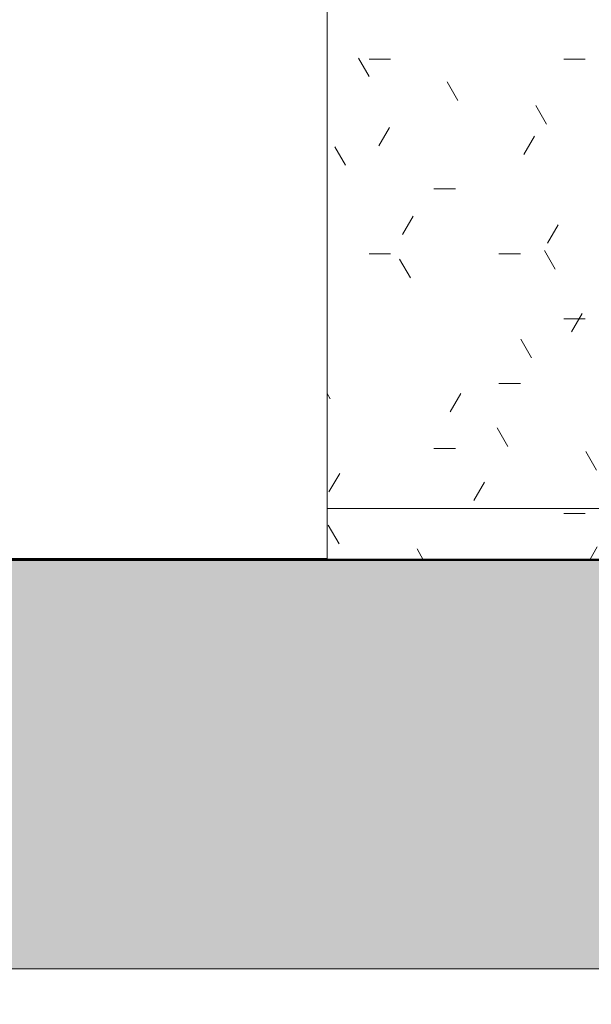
# Model space of a CAD drawing. Header units: metres. Extents: x -0.3 to 27.4, y -15.2 to 9.8.
# Tile 4 of 36: x 12.436 to 12.66, y -14.289 to -13.904. Entities that reach past the tile are written whole.
import ezdxf

# ---------------------------------------------------------------- set-up
doc = ezdxf.new("R2010")
doc.units = ezdxf.units.M
doc.linetypes.add('Projeção', pattern=[0.00396875, 0.00238125, -0.0015875])
for name, color, linetype, lineweight in [('A-ANNO-DIMS', 7, 'Continuous', 9), ('A-ANNO-DIMS-25', 7, 'Continuous', 9), ('A-DETL-GENF', 7, 'Continuous', 5), ('A-FLOR-OVHD', 7, 'Projeção', 5), ('A-FLOR-PATT', 7, 'Continuous', 5), ('A-WALL-PATT', 7, 'Continuous', 5), ('I-WALL', 7, 'Continuous', 5), ('Q-CASE', 7, 'Continuous', 5)]:
    doc.layers.add(name, color=color, linetype=linetype, lineweight=lineweight)
doc.styles.add('Arial_5', font='arial.ttf', dxfattribs={"height": 0.0625})
doc.dimstyles.new('Com_linha__ref__contínua__-_Cor_Vermelha_Arial_2_5mm', dxfattribs={"dimscale": 0.3048, "dimtxt": 0.06376621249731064, "dimasz": 0.1640419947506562, "dimexe": 0.1230314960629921, "dimexo": 0.1230314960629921, "dimgap": 0.01230314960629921, "dimtad": 1, "dimdec": 1, "dimlfac": 100, "dimrnd": 0.09999999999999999, "dimdsep": 46, "dimtxsty": 'Arial_5', "dimblk1": 'OBLIQUE', "dimblk2": 'OBLIQUE', "dimsah": 1, "dimcen": 0.09, "dimdle": 0.1230314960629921, "dimazin": 0, "dimtfac": 1, "dimtdec": 4, "dimtix": 1, "dimtmove": 0, "dimatfit": 3, "dimfxl": 1, "dimtvp": 1, "dimtolj": 1, "dimtzin": 0, "dimarcsym": 2})
pattern_1 = [(0, (0, 0), (0.1016, 0.0254), [0.00838, -0.06782, 0.00838, -0.06782, -0.4064]), (0, (0, 0), (0.1016, 0.0254), [-0.1524, 0.00838, -0.14402, 0.00838, -0.06782, -0.1778]), (0, (0, 0), (0.1016, 0.0254), [-0.381, 0.00838, -0.04242, 0.00838, -0.11862]), (120, (0.0381, 0.0127), (-0.07279704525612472, 0.07528818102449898), [0.008379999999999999, -0.06781999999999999, 0.008379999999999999, -0.06781999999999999, -0.4063999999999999]), (120, (0.0381, 0.0127), (-0.07279704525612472, 0.07528818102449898), [-0.1524, 0.008379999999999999, -0.14402, 0.008379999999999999, -0.06781999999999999, -0.1778]), (120, (0.0381, 0.0127), (-0.07279704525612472, 0.07528818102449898), [-0.3809999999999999, 0.008379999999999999, -0.04241999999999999, 0.008379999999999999, -0.11862]), (240, (0.0508, 0.0635), (-0.02880295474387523, -0.100688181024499), [0.00838, -0.06782, 0.00838, -0.06782, -0.4064]), (240, (0.0508, 0.0635), (-0.02880295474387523, -0.100688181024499), [-0.1524, 0.00838, -0.14402, 0.00838, -0.06782, -0.1778]), (240, (0.0508, 0.0635), (-0.02880295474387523, -0.100688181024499), [-0.381, 0.00838, -0.04242, 0.00838, -0.11862])]

# ---------------------------------------------------------------- blocks, each defined once
blk = doc.blocks.new('TAMPO GRANITO2 - TAMPO GRANITO-2002902-ELEV_5')
at = {"layer": 'Q-CASE', "true_color": 0xa7a7a7}
h = blk.add_hatch(dxfattribs=at)
h.set_pattern_fill('FP_4', color=253, style=0, pattern_type=2)
h.set_pattern_definition(pattern_1)
h.paths.add_polyline_path([(-3.844206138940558, -14.11504159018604), (-3.773688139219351, -14.11504159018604), (-3.772988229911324, -14.10704159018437), (-3.772496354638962, -14.10479392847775), (-3.771450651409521, -14.10274443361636), (-3.769919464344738, -14.10102705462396), (-3.768002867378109, -14.09975403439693), (-3.765826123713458, -14.09900857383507), (-3.752788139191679, -14.09634159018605), (-3.752788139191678, -14.09504159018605), (-3.883688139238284, -14.09504159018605), (-3.883688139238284, -14.11504159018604)])
h.paths.add_polyline_path([(-3.68725537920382, -14.11504159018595), (-3.433688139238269, -14.11504159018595), (-3.433688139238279, -13.45504159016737), (-3.441688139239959, -13.45434168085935), (-3.443935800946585, -13.45384980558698), (-3.445985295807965, -13.45280410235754), (-3.447702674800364, -13.45127291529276), (-3.448975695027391, -13.44935631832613), (-3.449721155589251, -13.44717957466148), (-3.452388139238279, -13.4341415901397), (-3.453688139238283, -13.4341415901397), (-3.453688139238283, -14.09504159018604), (-3.714817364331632, -14.09504159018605), (-3.714588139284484, -14.09634159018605), (-3.701550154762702, -14.09900857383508), (-3.699373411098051, -14.09975403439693), (-3.697456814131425, -14.10102705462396), (-3.695925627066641, -14.10274443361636), (-3.694879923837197, -14.10479392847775), (-3.694388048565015, -14.10704159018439), (-3.693688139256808, -14.11504159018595)])
h.paths.add_polyline_path([(-3.453688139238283, -13.39617081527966), (-3.452388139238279, -13.39594159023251), (-3.449721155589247, -13.38290360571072), (-3.448975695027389, -13.38072686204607), (-3.447702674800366, -13.37881026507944), (-3.445985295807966, -13.37727907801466), (-3.443935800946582, -13.37623337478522), (-3.44168813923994, -13.37574149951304), (-3.433688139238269, -13.37504159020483), (-3.433688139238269, -13.31504159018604), (-3.453688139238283, -13.31504159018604), (-3.453688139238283, -13.39594159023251)])
h = blk.add_hatch(dxfattribs=at)
h.set_pattern_fill('FP_5', color=253, style=0, pattern_type=2)
h.set_pattern_definition(pattern_1)
h.paths.add_polyline_path([(-3.87961814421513, -14.09504159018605), (-3.752558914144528, -14.09504159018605), (-3.752470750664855, -14.09454159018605), (-3.750188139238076, -14.09454159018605), (-3.750188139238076, -14.03154159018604), (-3.749625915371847, -14.02727107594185), (-3.747977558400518, -14.02329159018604), (-3.745355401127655, -14.01987432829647), (-3.741938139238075, -14.0172521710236), (-3.737958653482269, -14.01560381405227), (-3.733688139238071, -14.01504159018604), (-3.729417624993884, -14.01560381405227), (-3.725438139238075, -14.0172521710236), (-3.722020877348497, -14.01987432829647), (-3.719398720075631, -14.02329159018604), (-3.717750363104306, -14.02727107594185), (-3.717188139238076, -14.03154159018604), (-3.717188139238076, -14.09454159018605), (-3.714905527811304, -14.09454159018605), (-3.714588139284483, -14.09504159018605), (-3.453688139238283, -14.09482204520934), (-3.453688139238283, -13.43391236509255), (-3.454188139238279, -13.43382420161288), (-3.454188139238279, -13.4315415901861), (-3.519136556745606, -13.43128507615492), (-3.521458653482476, -13.43097936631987), (-3.525438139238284, -13.42933100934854), (-3.528855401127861, -13.42670885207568), (-3.53151485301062, -13.42320155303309), (-3.533125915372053, -13.41931210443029), (-3.533688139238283, -13.41504159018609), (-3.533125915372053, -13.41077107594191), (-3.531477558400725, -13.4067915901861), (-3.528855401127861, -13.40337432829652), (-3.525202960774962, -13.40065475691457), (-3.521458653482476, -13.39910381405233), (-3.516281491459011, -13.3985415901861), (-3.454188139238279, -13.3985415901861), (-3.454188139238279, -13.39625897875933), (-3.453688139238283, -13.39594159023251), (-3.453688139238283, -13.31504159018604), (-3.883688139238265, -13.31504159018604), (-3.883688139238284, -14.09504159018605), (-3.879957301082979, -14.09504159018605)])
h.paths.add_polyline_path([(-3.684385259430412, -13.89519784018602), (-3.69886173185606, -13.89405446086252), (-3.713157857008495, -13.89068094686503), (-3.727088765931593, -13.88507800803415), (-3.740487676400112, -13.87735676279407), (-3.753174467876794, -13.86757521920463), (-3.765004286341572, -13.8558934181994), (-3.775810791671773, -13.84242375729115), (-3.78547832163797, -13.82736717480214), (-3.793862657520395, -13.81088482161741), (-3.800883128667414, -13.79320845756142), (-3.806424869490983, -13.77453990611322), (-3.81044624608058, -13.7551301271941), (-3.812857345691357, -13.73533713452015), (-3.813688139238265, -13.71504159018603), (-3.81269530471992, -13.69341880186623), (-3.810446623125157, -13.67495447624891), (-3.806424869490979, -13.65554327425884), (-3.800880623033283, -13.63686855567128), (-3.793862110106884, -13.61919826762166), (-3.785478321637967, -13.60271600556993), (-3.775810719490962, -13.58766018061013), (-3.765008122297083, -13.57419457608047), (-3.753174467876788, -13.56250796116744), (-3.740482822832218, -13.55272366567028), (-3.727088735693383, -13.54500574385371), (-3.713157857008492, -13.53940223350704), (-3.698861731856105, -13.53602871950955), (-3.68438525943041, -13.53488534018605), (-3.669908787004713, -13.53602871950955), (-3.655612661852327, -13.53940223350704), (-3.641681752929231, -13.54500517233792), (-3.628282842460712, -13.552726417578), (-3.61559605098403, -13.56250796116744), (-3.603766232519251, -13.57418976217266), (-3.59295972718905, -13.58765942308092), (-3.583292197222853, -13.60271600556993), (-3.574907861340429, -13.61919835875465), (-3.567887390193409, -13.63687472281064), (-3.562345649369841, -13.65554327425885), (-3.558324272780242, -13.67495305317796), (-3.555913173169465, -13.6947460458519), (-3.555505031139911, -13.70471659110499), (-3.516449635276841, -13.70471659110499), (-3.513051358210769, -13.69923642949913), (-3.50836441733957, -13.69480776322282), (-3.502700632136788, -13.6917252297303), (-3.496436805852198, -13.69019390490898), (-3.489989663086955, -13.69031566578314), (-3.483788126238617, -13.69208241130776), (-3.478244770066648, -13.69537660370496), (-3.473728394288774, -13.69997908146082), (-3.470539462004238, -13.70558365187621), (-3.468890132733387, -13.71181744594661), (-3.468890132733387, -13.71826573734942), (-3.471032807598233, -13.72536658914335), (-3.473728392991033, -13.73010409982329), (-3.478244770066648, -13.73470657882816), (-3.483788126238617, -13.73800077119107), (-3.489989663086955, -13.73976751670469), (-3.496436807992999, -13.73988927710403), (-3.502700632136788, -13.73835795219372), (-3.508364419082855, -13.73527541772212), (-3.513051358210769, -13.73084675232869), (-3.516449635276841, -13.72536658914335), (-3.555505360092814, -13.72536658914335), (-3.555913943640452, -13.73534015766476), (-3.558323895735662, -13.75512870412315), (-3.562345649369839, -13.77453990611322), (-3.567889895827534, -13.79321462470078), (-3.574908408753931, -13.81088491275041), (-3.583292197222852, -13.82736717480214), (-3.592959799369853, -13.84242299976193), (-3.603762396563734, -13.85588860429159), (-3.615596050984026, -13.86757521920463), (-3.628287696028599, -13.87735951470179), (-3.641681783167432, -13.88507743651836), (-3.655612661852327, -13.89068094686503), (-3.669908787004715, -13.89405446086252)])
at = {"layer": 'Q-CASE'}
for p, q in [((-3.88368813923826, -13.31504159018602), (-3.883688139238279, -14.09504159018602)), ((-3.752558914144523, -14.09504159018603), (-3.883688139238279, -14.09504159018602)), ((-3.883688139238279, -14.09504159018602), (-3.88368813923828, -14.11504159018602))]:
    blk.add_line(p, q, dxfattribs=at)
blk = doc.blocks.new('Linha de interrupção - Linha de interrupção-V3-ELEV_5')
at = {"layer": 'A-DETL-GENF'}
blk.add_line((-0.8637934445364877, -4.585265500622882e-15), (-1.674293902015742, -4.585265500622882e-15), dxfattribs=at)
blk = doc.blocks.new('DIMBLOCK15-ELEV_5')
at = {"layer": 'A-ANNO-DIMS-25', "color": 242, "true_color": 0xbd2b2e}
for p, q in [((11.78366288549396, -13.71504159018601), (11.75866288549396, -13.69004159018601)), ((11.78366288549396, -13.71504159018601), (11.74616288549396, -13.71504159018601)), ((11.78366288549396, -13.71504159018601), (11.78366288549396, -14.15254159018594)), ((11.78366288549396, -13.71504159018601), (11.80866288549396, -13.74004159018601)), ((11.78366288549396, -13.71504159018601), (12.68923211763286, -13.71504159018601)), ((11.78366288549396, -14.11504159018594), (11.75866288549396, -14.09004159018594)), ((11.78366288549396, -14.11504159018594), (11.78151822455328, -14.11504159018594)), ((11.78366288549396, -14.11504159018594), (11.80866288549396, -14.14004159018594)), ((11.78366288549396, -14.11504159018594), (11.82116288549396, -14.11504159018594))]:
    blk.add_line(p, q, dxfattribs=at)
at = {"layer": 'A-ANNO-DIMS-25', "color": 0, "insert": (11.69877353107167, -13.96311150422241), "char_height": 0.0625, "width": 0.115367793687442, "attachment_point": 1, "rotation": 90, "line_spacing_factor": 0.9417779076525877, "style": 'Arial_5'}
blk.add_mtext('40', dxfattribs=at)
blk = doc.blocks.new('_Oblique')
at = {"color": 0, "linetype": 'ByBlock', "lineweight": -2}
blk.add_line((-0.5, -0.5), (0.5, 0.5), dxfattribs=at)
blk = doc.blocks.new('DIMBLOCK17-ELEV_5')
at = {"layer": 'A-ANNO-DIMS-25', "color": 242, "true_color": 0xbd2b2e}
for p, q in [((11.61188612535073, -13.31504159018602), (11.58688612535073, -13.29004159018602)), ((11.61188612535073, -13.31504159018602), (11.57438612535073, -13.31504159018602)), ((11.61188612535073, -13.31504159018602), (11.61188612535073, -14.15254159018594)), ((11.61188612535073, -13.31504159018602), (11.63688612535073, -13.34004159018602)), ((11.61188612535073, -13.31504159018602), (12.51917995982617, -13.31504159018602)), ((11.61188612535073, -14.11504159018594), (11.58688612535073, -14.09004159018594)), ((11.61188612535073, -14.11504159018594), (11.60974146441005, -14.11504159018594)), ((11.61188612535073, -14.11504159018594), (11.63688612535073, -14.14004159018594)), ((11.61188612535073, -14.11504159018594), (11.64938612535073, -14.11504159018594))]:
    blk.add_line(p, q, dxfattribs=at)
at = {"layer": 'A-ANNO-DIMS-25', "color": 0, "insert": (11.52699677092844, -13.76311150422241), "char_height": 0.0625, "width": 0.115367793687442, "attachment_point": 1, "rotation": 90, "line_spacing_factor": 0.9417779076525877, "style": 'Arial_5'}
blk.add_mtext('80', dxfattribs=at)
blk = doc.blocks.new('DIMBLOCK23-ELEV_5')
at = {"layer": 'A-ANNO-DIMS-25', "color": 242, "true_color": 0xbd2b2e}
for p, q in [((12.70667995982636, -14.62727680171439), (12.70667995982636, -14.15254159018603)), ((12.40677995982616, -14.62727680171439), (12.40677995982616, -14.27293396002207)), ((12.40677995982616, -14.62727680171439), (12.43177995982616, -14.60227680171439)), ((12.70667995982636, -14.62727680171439), (12.73167995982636, -14.60227680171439)), ((12.40677995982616, -14.62727680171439), (12.38177995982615, -14.65227680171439)), ((12.40677995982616, -14.62727680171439), (12.70667995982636, -14.62727680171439)), ((12.40677995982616, -14.62727680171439), (12.40677995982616, -14.66477680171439)), ((12.70667995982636, -14.62727680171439), (12.68167995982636, -14.65227680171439)), ((12.70667995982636, -14.62727680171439), (12.70667995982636, -14.66477680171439))]:
    blk.add_line(p, q, dxfattribs=at)
at = {"layer": 'A-ANNO-DIMS-25', "color": 0, "insert": (12.50866004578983, -14.5423874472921), "char_height": 0.0625, "width": 0.115367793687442, "attachment_point": 1, "line_spacing_factor": 0.9417779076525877, "style": 'Arial_5'}
blk.add_mtext('30', dxfattribs=at)
blk = doc.blocks.new('DIMBLOCK26-ELEV_5')
at = {"layer": 'A-ANNO-DIMS-25', "color": 242, "true_color": 0xbd2b2e}
for p, q in [((13.00667995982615, -15.18777190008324), (13.00667995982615, -14.15254159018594)), ((12.40677995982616, -15.18777190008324), (12.40677995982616, -14.53429670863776)), ((12.40677995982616, -15.18777190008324), (12.43177995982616, -15.16277190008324)), ((13.00667995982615, -15.18777190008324), (13.03167995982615, -15.16277190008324)), ((12.40677995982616, -15.18777190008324), (12.38177995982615, -15.21277190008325)), ((12.40677995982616, -15.18777190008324), (13.04417995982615, -15.18777190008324)), ((12.40677995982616, -15.18777190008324), (12.40677995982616, -15.22527190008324)), ((13.00667995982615, -15.18777190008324), (12.98167995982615, -15.21277190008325)), ((13.00667995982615, -15.18777190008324), (13.00667995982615, -15.22527190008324))]:
    blk.add_line(p, q, dxfattribs=at)
at = {"layer": 'A-ANNO-DIMS-25', "color": 0, "insert": (12.65866004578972, -15.10288254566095), "char_height": 0.0625, "width": 0.115367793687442, "attachment_point": 1, "line_spacing_factor": 0.9417779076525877, "style": 'Arial_5'}
blk.add_mtext('60', dxfattribs=at)

msp = doc.modelspace()

# ---------------------------------------------------------------- hatches: boundary and pattern name
at = {"layer": 'A-FLOR-PATT', "true_color": 0x787878}
h = msp.add_hatch(dxfattribs=at)
h.set_pattern_fill('FP_2', color=8, style=0, pattern_type=2)
h.set_pattern_definition([(270, (12.05636809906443, -12.915), (0.6, 3.673940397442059e-17), []), (0, (12.05636809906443, -12.915), (0, 0.6), [])])
h.paths.add_polyline_path([(11.45677995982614, -14.11504159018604), (12.55667995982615, -14.11504159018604), (12.55667995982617, -13.31504159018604), (13.00667995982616, -13.31504159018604), (13.00667995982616, -13.0535415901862), (12.99820720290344, -13.05309755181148), (12.99619750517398, -13.05226510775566), (12.99546190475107, -13.05099101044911), (12.99536506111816, -13.0502554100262), (12.99367995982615, -13.03286028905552), (12.99187995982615, -13.03106028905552), (12.99187995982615, -13.0300415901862), (12.97467995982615, -13.0300415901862), (12.95759790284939, -13.02779269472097), (12.94167995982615, -13.02119926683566), (12.92801091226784, -13.0107106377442), (12.91752228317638, -12.99704159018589), (12.91091805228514, -12.98104159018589), (12.90867995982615, -12.96404159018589), (12.90867995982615, -12.89921974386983), (12.8946919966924, -12.89921974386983), (12.8867403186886, -12.89837374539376), (12.87914464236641, -12.89587362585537), (12.87224503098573, -12.89183131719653), (12.86635038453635, -12.88642779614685), (12.86172461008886, -12.87990498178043), (12.85913241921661, -12.87422538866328), (12.85751063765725, -12.86819653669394), (12.85113503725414, -12.82136404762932), (12.85171116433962, -12.82784172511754), (12.79416031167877, -12.84565409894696), (12.70574427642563, -12.87746639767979), (12.67362778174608, -12.88774352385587), (12.6371214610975, -12.89547069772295), (12.59984256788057, -12.89711532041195), (12.57186366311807, -12.89452592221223), (12.54462493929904, -12.88905754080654), (12.51812639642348, -12.88071017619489), (12.49236803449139, -12.86948382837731), (12.47042251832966, -12.85693669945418), (12.45016038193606, -12.84230401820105), (12.4315816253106, -12.8255857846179), (12.41468624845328, -12.80678199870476), (12.396943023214, -12.77891334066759), (12.38575861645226, -12.74782647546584), (12.38167995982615, -12.71504159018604), (12.38575861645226, -12.68225670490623), (12.396943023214, -12.65116983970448), (12.41468624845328, -12.62330118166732), (12.4315816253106, -12.60449739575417), (12.45016038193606, -12.58777916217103), (12.47042251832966, -12.5731464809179), (12.49236803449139, -12.56059935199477), (12.51812639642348, -12.54937300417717), (12.54462493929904, -12.54102563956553), (12.57186366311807, -12.53555725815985), (12.59984256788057, -12.53296785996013), (12.6371214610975, -12.53461248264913), (12.67362778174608, -12.54233965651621), (12.70574427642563, -12.55261678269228), (12.79415755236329, -12.58442816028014), (12.85170556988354, -12.60223985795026), (12.85170556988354, -12.60452823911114), (12.85751063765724, -12.56188664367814), (12.85913241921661, -12.55585779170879), (12.86172461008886, -12.55017819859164), (12.86635038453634, -12.54365538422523), (12.87224503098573, -12.53825186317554), (12.8791446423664, -12.5342095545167), (12.88674031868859, -12.53170943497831), (12.89469199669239, -12.53086343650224), (12.90867995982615, -12.53086343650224), (12.90867995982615, -12.36204159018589), (12.91092885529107, -12.34495953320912), (12.91752228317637, -12.32904159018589), (12.92801091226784, -12.31537254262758), (12.94167995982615, -12.30488391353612), (12.95767995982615, -12.29827968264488), (12.97467995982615, -12.29604159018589), (12.99187995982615, -12.29604159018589), (12.99187995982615, -12.29502289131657), (12.99368014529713, -12.29322097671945), (12.99501258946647, -12.27653625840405), (12.99468096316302, -12.27533460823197), (12.99461731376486, -12.26604159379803), (12.99370417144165, -12.26604159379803), (12.99220992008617, -12.26501378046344), (12.99184434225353, -12.26404153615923), (12.99168095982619, -12.25538195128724), (12.99168095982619, -12.25139158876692), (12.93355499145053, -12.25117521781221), (12.92273381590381, -12.24931424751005), (12.91582143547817, -12.24756426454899), (12.91055997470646, -12.24463752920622), (12.9050308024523, -12.24111928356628), (12.89753885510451, -12.24066302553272), (12.89295356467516, -12.23850723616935), (12.89002537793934, -12.23607768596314), (12.8878235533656, -12.23320821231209), (12.88622514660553, -12.22934931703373), (12.88567995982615, -12.22520821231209), (12.88575763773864, -12.21212391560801), (12.88570473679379, -12.18579381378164), (12.88567995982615, -12.15676950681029), (12.88567995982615, -11.90938851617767), (12.84526096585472, -11.90903450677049), (12.84148505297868, -11.91483308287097), (12.83660580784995, -11.91961244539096), (12.83086276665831, -11.9231379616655), (12.82453787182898, -11.92523655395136), (12.81794163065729, -11.92580519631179), (12.80979457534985, -11.92542998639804), (12.80270531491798, -11.92418165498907), (12.79611254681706, -11.92116263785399), (12.79039941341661, -11.91654838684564), (12.78589793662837, -11.91060706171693), (12.78286972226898, -11.90368394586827), (12.78149075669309, -11.89618138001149), (12.78184117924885, -11.88853537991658), (12.78390062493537, -11.88119029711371), (12.78754940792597, -11.87457299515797), (12.79168661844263, -11.87004159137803), (12.21668338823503, -11.87004159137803), (12.20561871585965, -11.8686834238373), (12.19647960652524, -11.86566384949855), (12.18839911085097, -11.8612000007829), (12.18119731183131, -11.8552376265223), (12.17510990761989, -11.84782010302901), (12.17029447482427, -11.83853314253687), (12.16764412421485, -11.82979610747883), (12.16668338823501, -11.81870666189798), (12.16668338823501, -11.53004159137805), (12.16802313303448, -11.51903765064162), (12.17058445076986, -11.51072961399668), (12.17515848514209, -11.50220388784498), (12.18204236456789, -11.49410002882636), (12.18978236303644, -11.48799908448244), (12.19859642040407, -11.48352994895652), (12.20692887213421, -11.48100232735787), (12.21668338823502, -11.48004159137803), (12.30170574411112, -11.48004159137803), (12.30170574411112, -11.46699756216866), (12.29628985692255, -11.46699756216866), (12.29628985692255, -11.4039054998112), (12.29443338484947, -11.4039054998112), (12.29443338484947, -11.39504159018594), (12.1961777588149, -11.39504159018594), (12.19574043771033, -11.40347236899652), (12.19491326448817, -11.40538971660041), (12.19436603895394, -11.40584094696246), (12.19303532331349, -11.40630282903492), (12.1757869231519, -11.40800209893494), (12.17546257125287, -11.40984159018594), (12.17268787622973, -11.40984159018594), (12.17272152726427, -11.47702902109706), (12.17217396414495, -11.48116983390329), (12.17057310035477, -11.4850278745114), (12.16802778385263, -11.48834022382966), (12.1647105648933, -11.49088115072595), (12.1608396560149, -11.49247749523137), (12.15673232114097, -11.49302046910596), (12.15258022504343, -11.49247306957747), (12.1487200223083, -11.49087260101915), (12.14540682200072, -11.48832813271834), (12.14286549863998, -11.48501306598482), (12.14120163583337, -11.48064381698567), (12.14072376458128, -11.47701192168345), (12.14068787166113, -11.40984159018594), (12.13789734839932, -11.40984159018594), (12.13737149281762, -11.40798268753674), (12.12033666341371, -11.40634167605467), (12.11845774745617, -11.40543057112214), (12.11803114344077, -11.40486393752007), (12.1176285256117, -11.40351410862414), (12.11717995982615, -11.39504159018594), (11.45677995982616, -11.39504159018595), (11.45677995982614, -13.69341880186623)])
h.paths.add_polyline_path([(11.59066497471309, -13.71156976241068), (11.58688695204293, -13.71107237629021), (11.58336639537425, -13.70961411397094), (11.58034322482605, -13.70729435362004), (11.57802346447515, -13.70427118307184), (11.57656520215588, -13.70075062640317), (11.57606781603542, -13.696972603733), (11.57606781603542, -13.66616171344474), (11.54993041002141, -13.67493643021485), (11.54993041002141, -13.34523218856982), (11.52686748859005, -13.31719080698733), (11.52056116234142, -13.29234970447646), (11.53152417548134, -13.24359266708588), (11.54225860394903, -13.23845344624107), (11.5486190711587, -13.24763276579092), (11.55825928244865, -13.16522114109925), (11.57606781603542, -13.16522114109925), (11.57606781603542, -13.13358230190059), (11.57656520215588, -13.12980427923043), (11.57823821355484, -13.12600385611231), (11.58034322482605, -13.12326055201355), (11.58336639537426, -13.12094079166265), (11.58688695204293, -13.11948252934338), (11.59066497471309, -13.11898514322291), (11.59525156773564, -13.11981745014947), (11.59796355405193, -13.12094079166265), (11.60098672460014, -13.12326055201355), (11.60330648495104, -13.12628372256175), (11.60476474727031, -13.12980427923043), (11.60526213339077, -13.13358230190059), (11.60526213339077, -13.33292785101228), (11.62207815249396, -13.34936286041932), (11.62457273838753, -13.34792153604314), (11.62457273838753, -12.97911066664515), (11.59515702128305, -12.97911066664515), (11.59882712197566, -13.06174039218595), (11.59862624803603, -13.06411409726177), (11.5973686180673, -13.06760021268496), (11.59515702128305, -13.07072183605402), (11.59241937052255, -13.07303229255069), (11.5890650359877, -13.07460806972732), (11.58541715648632, -13.07526198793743), (11.58172432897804, -13.07494948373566), (11.57823821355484, -13.07369185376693), (11.57519638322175, -13.07157480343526), (11.57280613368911, -13.06874260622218), (11.57123035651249, -13.06538827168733), (11.5705150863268, -13.06042126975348), (11.56673335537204, -12.97911066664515), (11.56396919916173, -12.97911066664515), (11.56551443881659, -12.94527702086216), (11.63452489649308, -12.94875998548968), (11.62446607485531, -12.7489410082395), (11.61643730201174, -12.7370063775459), (11.6171497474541, -12.64252869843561), (11.67880009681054, -12.64500227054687), (11.68950329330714, -12.63846385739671), (11.68491219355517, -12.58957020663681), (11.700795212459, -12.5328701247), (11.7138142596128, -12.52033048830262), (11.72483962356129, -12.51992629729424), (11.74245241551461, -12.53334016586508), (11.75758118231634, -12.55260092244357), (11.7745791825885, -12.60856705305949), (11.77169107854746, -12.66775785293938), (11.795710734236, -12.72428619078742), (11.80356460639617, -12.78097687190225), (11.79206908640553, -12.84335808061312), (11.79351188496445, -12.84720890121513), (11.79351188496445, -12.91601770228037), (11.78854845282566, -12.97362192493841), (11.82521245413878, -13.05820124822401), (11.8769355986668, -13.0584933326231), (11.88535742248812, -13.00891251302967), (11.89021087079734, -12.95980804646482), (11.90017933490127, -12.92636046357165), (11.90364546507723, -12.92445749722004), (11.90784131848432, -12.80892639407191), (11.91384410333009, -12.74859715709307), (11.91865249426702, -12.73575204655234), (11.91490286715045, -12.68627844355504), (11.91535638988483, -12.65457006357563), (11.91892554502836, -12.64699174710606), (11.94103525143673, -12.64564120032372), (11.93947774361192, -12.64268329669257), (11.94025229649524, -12.61466821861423), (11.95761111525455, -12.56059327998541), (11.97286159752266, -12.53904624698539), (11.9874750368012, -12.53522033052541), (12.00980901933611, -12.54802075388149), (12.02620580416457, -12.57705243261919), (12.03214144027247, -12.62346626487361), (12.03071944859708, -12.64016294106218), (12.0814411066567, -12.63706466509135), (12.07854329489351, -12.68142820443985), (12.08066075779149, -12.74467890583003), (12.07904909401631, -12.7454725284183), (12.06879475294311, -12.94917550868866), (12.10960440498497, -12.94917550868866), (12.10960440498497, -12.94561205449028), (12.11008813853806, -12.941937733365), (12.11150637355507, -12.9385138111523), (12.11376245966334, -12.93557362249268), (12.11670264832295, -12.93331753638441), (12.12012657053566, -12.9318993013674), (12.12380089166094, -12.93141556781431), (12.12747521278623, -12.9318993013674), (12.13089913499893, -12.93331753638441), (12.13383932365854, -12.93557362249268), (12.13609540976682, -12.9385138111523), (12.13751364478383, -12.941937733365), (12.13799737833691, -12.94561205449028), (12.13799737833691, -12.94917550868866), (12.14510082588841, -12.94917550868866), (12.14488810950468, -12.97911066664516), (12.13751364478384, -13.06589360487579), (12.13609540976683, -13.06931752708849), (12.13383932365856, -13.07225771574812), (12.13089913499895, -13.0745138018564), (12.12747521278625, -13.07593203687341), (12.12380089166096, -13.0764157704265), (12.12012657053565, -13.07593203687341), (12.11670264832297, -13.07451380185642), (12.11376245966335, -13.07225771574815), (12.11150637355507, -13.06931752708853), (12.11008813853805, -13.06589360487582), (12.10960440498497, -13.0622192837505), (12.10960440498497, -12.97911066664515), (12.07876782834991, -12.97911066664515), (12.07876782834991, -13.32970545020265), (12.10797076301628, -13.34171854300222), (12.10797076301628, -13.130518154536), (12.10846814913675, -13.12674013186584), (12.10992641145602, -13.12321957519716), (12.11224617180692, -13.12019640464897), (12.11526934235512, -13.11787664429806), (12.1187898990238, -13.1164183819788), (12.12256792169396, -13.11592099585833), (12.12634594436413, -13.1164183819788), (12.1298665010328, -13.11787664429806), (12.13288967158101, -13.12019640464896), (12.13520943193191, -13.12321957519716), (12.13666769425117, -13.12674013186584), (12.13716508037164, -13.130518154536), (12.13716508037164, -13.16440122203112), (12.16269284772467, -13.16440122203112), (12.17817020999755, -13.21672009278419), (12.18652785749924, -13.23455379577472), (12.19553515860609, -13.25079227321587), (12.20474893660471, -13.2510445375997), (12.21117267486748, -13.29681819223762), (12.19342979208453, -13.33291141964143), (12.19620631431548, -13.3475482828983), (12.18229247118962, -13.42975239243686), (12.17040870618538, -13.44611638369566), (12.16789126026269, -13.44718913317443), (12.16789126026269, -13.67778914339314), (12.13716508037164, -13.66614432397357), (12.13716508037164, -13.69390845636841), (12.13666769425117, -13.69768647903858), (12.13520943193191, -13.70120703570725), (12.13288967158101, -13.70423020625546), (12.1298665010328, -13.70654996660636), (12.12634594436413, -13.70800822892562), (12.12256792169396, -13.70850561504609), (12.1187898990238, -13.70800822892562), (12.11526934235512, -13.70654996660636), (12.11224617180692, -13.70423020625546), (12.10992641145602, -13.70120703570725), (12.10846814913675, -13.69768647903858), (12.10797076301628, -13.69341880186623), (12.10797076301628, -13.44081794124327), (12.07454202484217, -13.42944788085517), (12.0808844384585, -13.49961535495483), (12.0808844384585, -13.60879296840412), (12.05283299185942, -13.60879296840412), (12.05283299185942, -13.49961535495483), (12.05668013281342, -13.45583673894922), (11.9972147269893, -13.47327882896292), (11.92400698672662, -13.48611204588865), (11.84955465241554, -13.49022373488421), (11.74501031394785, -13.47890839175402), (11.67446823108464, -13.4542362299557), (11.65055249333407, -13.45883112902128), (11.65055249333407, -13.49961535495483), (11.6562925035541, -13.49961535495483), (11.6562925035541, -13.60879296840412), (11.62824105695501, -13.60879296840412), (11.62824105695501, -13.49961535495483), (11.63597047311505, -13.46163275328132), (11.62707214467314, -13.46334237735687), (11.60526213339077, -13.45654752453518), (11.60526213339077, -13.696972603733), (11.60476474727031, -13.70075062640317), (11.60330648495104, -13.70427118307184), (11.60098672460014, -13.70729435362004), (11.59796355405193, -13.70961411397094), (11.59444299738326, -13.71107237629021)])
h.paths.add_polyline_path([(13.00662323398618, -13.16004159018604), (13.00317995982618, -13.16004159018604), (13.00317995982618, -13.15654159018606), (12.99397995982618, -13.15654159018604), (12.99397995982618, -13.14604159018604), (12.98863715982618, -13.14604159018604), (12.98863715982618, -13.15204157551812), (12.97912995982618, -13.15275960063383), (12.96962275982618, -13.15204157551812), (12.96962275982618, -13.14604159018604), (12.95717995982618, -13.14604159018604), (12.95717995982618, -13.14254159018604), (12.95962995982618, -13.14254159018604), (12.95962995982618, -13.14054159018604), (12.96007995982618, -13.13957656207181), (12.96007995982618, -13.13091362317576), (12.31753061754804, -13.13091362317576), (12.31375590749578, -13.13045531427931), (12.31017754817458, -13.12909824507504), (12.30702793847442, -13.1269242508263), (12.30449012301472, -13.12405967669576), (12.30271159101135, -13.12067100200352), (12.30179570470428, -13.11695516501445), (12.30179569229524, -13.11312811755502), (12.30271159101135, -13.10941220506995), (12.30449012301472, -13.10602352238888), (12.30702793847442, -13.1031589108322), (12.31017754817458, -13.10098492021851), (12.31375590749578, -13.0996278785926), (12.31755505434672, -13.09916659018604), (12.96007995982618, -13.09916659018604), (12.96007995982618, -13.09068425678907), (12.95962995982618, -13.09004159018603), (12.95962995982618, -13.08754159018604), (12.95717995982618, -13.08754159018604), (12.95717995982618, -13.08404159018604), (12.97094667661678, -13.08399664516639), (12.96962275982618, -13.08374157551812), (12.96984991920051, -13.07704157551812), (12.97094667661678, -13.07704157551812), (12.97179361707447, -13.07476223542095), (12.97288162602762, -13.07414736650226), (12.97412995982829, -13.07404460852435), (12.97412995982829, -13.07284159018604), (12.97562995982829, -13.07134159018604), (12.98262995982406, -13.07134159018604), (12.98412995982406, -13.07284159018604), (12.98412995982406, -13.07408829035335), (12.98537829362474, -13.07414736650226), (12.98656167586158, -13.07487407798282), (12.9868745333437, -13.07524096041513), (12.98738704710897, -13.07704157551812), (12.98863715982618, -13.07704157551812), (12.98863715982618, -13.08374157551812), (12.98863715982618, -13.08403018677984), (12.99398462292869, -13.08403018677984), (12.99398462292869, -13.07354159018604), (13.00317995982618, -13.07354159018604), (13.00317995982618, -13.07004159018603), (13.00662323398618, -13.07004159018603), (13.00662323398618, -13.15654159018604)])
h.paths.add_polyline_path([(12.97467995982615, -12.9980415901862), (12.99187995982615, -12.9980415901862), (12.99187995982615, -12.99702116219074), (12.99368014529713, -12.99522097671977), (12.99573990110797, -12.97634232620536), (12.99672811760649, -12.97535410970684), (12.99807804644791, -12.97499239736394), (13.00667995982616, -12.9745415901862), (13.00667995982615, -12.35154159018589), (12.99672811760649, -12.35072907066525), (12.99573990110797, -12.34974085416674), (12.99537818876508, -12.34839092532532), (12.99368014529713, -12.33086220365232), (12.99187995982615, -12.32906201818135), (12.99187995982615, -12.32804159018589), (12.97467995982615, -12.32804159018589), (12.96588011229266, -12.32920011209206), (12.95767995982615, -12.33259672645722), (12.95063832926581, -12.33799995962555), (12.94523509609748, -12.34504159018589), (12.94183848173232, -12.3532417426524), (12.94067995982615, -12.36204159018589), (12.94067995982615, -12.53086343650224), (12.97744455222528, -12.53086343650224), (12.98468770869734, -12.5318170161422), (12.99143725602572, -12.53461277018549), (12.99723322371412, -12.53906017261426), (13.00168062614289, -12.54485614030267), (13.00447638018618, -12.55160568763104), (13.00542995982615, -12.55884884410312), (13.00542995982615, -12.87123433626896), (13.00447638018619, -12.87847749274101), (13.0016806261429, -12.88522704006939), (12.99723322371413, -12.89102300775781), (12.99143725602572, -12.89547041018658), (12.98468770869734, -12.89826616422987), (12.97709199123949, -12.89921974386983), (12.94067995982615, -12.89921974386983), (12.94067995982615, -12.96404159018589), (12.94183848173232, -12.97284143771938), (12.9452980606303, -12.98112364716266), (12.95063832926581, -12.98808322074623), (12.95767995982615, -12.99348645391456), (12.96588011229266, -12.99688306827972)])
h.paths.add_polyline_path([(12.84565566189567, -12.75975676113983), (12.84503142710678, -12.74611654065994), (12.84503159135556, -12.75274003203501)])
h.paths.add_polyline_path([(12.84502988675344, -12.68400029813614), (12.84565813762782, -12.67027232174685), (12.8450297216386, -12.6773418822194)])
h.paths.add_polyline_path([(13.00667995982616, -12.21129966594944), (13.00667995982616, -11.9350398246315), (12.98527280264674, -11.9335428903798), (12.9834321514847, -11.93294482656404), (12.98208772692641, -11.9315526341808), (12.98155426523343, -11.92969223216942), (12.98095432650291, -11.91506564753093), (12.98022856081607, -11.91380858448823), (12.97895297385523, -11.91303071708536), (12.97709199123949, -11.91281680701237), (12.95442178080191, -11.9111067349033), (12.95199201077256, -11.9097915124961), (12.93960396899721, -11.9097915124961), (12.93933637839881, -11.92703971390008), (12.93901854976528, -11.92745393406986), (12.93760434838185, -11.92803974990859), (12.92960561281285, -11.92777196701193), (12.92860557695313, -11.92603970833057), (12.92860557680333, -11.90976447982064), (12.91767995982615, -11.9097915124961), (12.91767876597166, -12.20923704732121), (12.99170732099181, -12.20920821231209), (12.99222354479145, -12.20729338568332), (12.99365417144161, -12.20640353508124), (12.99463096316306, -12.20640353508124), (12.99490738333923, -12.19432851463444), (12.99494782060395, -12.19367339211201), (12.9966160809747, -12.19234420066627), (12.99797421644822, -12.19172819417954), (13.00662995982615, -12.19172819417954), (13.00662995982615, -12.21129966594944)])
h.paths.add_polyline_path([(12.84630307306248, -11.88103763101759), (12.88567995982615, -11.88069321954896), (12.88567995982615, -11.59108319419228), (12.88702133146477, -11.57741720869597), (12.88839572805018, -11.57103192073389), (12.8906002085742, -11.56379602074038), (12.89517629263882, -11.55295575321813), (12.90389532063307, -11.53991611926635), (12.91098913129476, -11.53208322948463), (12.92217077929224, -11.52296899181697), (12.92989585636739, -11.51882549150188), (12.94262560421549, -11.51328670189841), (12.94786596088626, -11.51184136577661), (12.9555518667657, -11.51022490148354), (12.96755496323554, -11.50920819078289), (12.99174005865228, -11.50920819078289), (12.99206849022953, -11.50799557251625), (12.99184025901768, -11.50782829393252), (12.99222354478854, -11.50690296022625), (12.9936541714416, -11.50631037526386), (12.99463096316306, -11.50631037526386), (12.99463096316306, -11.49497828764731), (12.99619061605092, -11.49237382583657), (12.99797421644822, -11.49163503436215), (13.00662995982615, -11.49163503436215), (13.00662995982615, -11.55859507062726), (12.99797421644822, -11.55859507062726), (12.99549463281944, -11.55733690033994), (12.99463096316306, -11.55484474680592), (12.9945394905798, -11.54391972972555), (12.9936541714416, -11.54391972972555), (12.9920712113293, -11.54295937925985), (12.9920712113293, -11.54223258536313), (12.99163095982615, -11.54120819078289), (12.96707300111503, -11.5412762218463), (12.95374788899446, -11.54328542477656), (12.94444192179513, -11.54686022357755), (12.93716484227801, -11.55209807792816), (12.93224875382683, -11.55621018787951), (12.92451814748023, -11.56592346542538), (12.91986966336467, -11.57704973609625), (12.91767995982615, -11.59108321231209), (12.91767995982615, -11.76824989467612), (12.94134973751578, -11.76816392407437), (12.9439620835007, -11.76854213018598), (12.94678174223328, -11.76982416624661), (12.94941997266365, -11.77192534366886), (12.95179100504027, -11.77477735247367), (12.95381775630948, -11.77828747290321), (12.95551014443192, -11.78234158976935), (12.9600840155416, -11.78234158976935), (12.96025770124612, -11.77544957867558), (12.96090705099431, -11.77511726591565), (12.96244754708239, -11.77507820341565), (12.96244773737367, -11.77018485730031), (12.96272219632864, -11.7695222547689), (12.96344213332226, -11.76922404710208), (12.97350330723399, -11.76922404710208), (12.97448238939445, -11.77020312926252), (12.97448238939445, -11.77507820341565), (12.97603410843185, -11.77511726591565), (12.97690372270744, -11.77609391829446), (12.97709199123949, -11.77963339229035), (13.00667979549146, -11.77963339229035), (13.00667995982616, -11.3950415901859), (12.73892653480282, -11.39504159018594), (12.73871312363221, -11.4039054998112), (12.73707006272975, -11.4039054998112), (12.73690356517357, -11.46699756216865), (12.73165417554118, -11.46699756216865), (12.73165417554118, -11.48004159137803), (12.81668339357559, -11.48004159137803), (12.827687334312, -11.48138133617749), (12.83668339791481, -11.48431041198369), (12.84496767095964, -11.48888318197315), (12.8521694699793, -11.49484555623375), (12.85825687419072, -11.50226307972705), (12.86301975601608, -11.51137680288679), (12.86572265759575, -11.52028707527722), (12.86668339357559, -11.53004159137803), (12.86668339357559, -11.82004159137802), (12.86530530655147, -11.83117192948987), (12.86287737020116, -11.83917576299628), (12.85825687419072, -11.84782010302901), (12.85187942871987, -11.85552766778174), (12.84358441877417, -11.86208409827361), (12.83517494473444, -11.86643050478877), (12.83413191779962, -11.86674690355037), (12.83850613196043, -11.86990977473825), (12.84298748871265, -11.87501030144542), (12.84582724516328, -11.88017263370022)])
h.paths.add_polyline_path([(12.91767995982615, -11.88041333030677), (12.92861614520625, -11.88017263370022), (12.92867373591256, -11.86352207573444), (12.93008797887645, -11.86210789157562), (12.93060561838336, -11.86203975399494), (12.93760434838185, -11.86203989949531), (12.93933637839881, -11.86303993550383), (12.93960430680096, -11.86403994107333), (12.93960396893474, -11.88029114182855), (12.95275454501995, -11.88004189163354), (12.95442178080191, -11.8789729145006), (12.95540093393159, -11.87877962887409), (12.97471676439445, -11.87717978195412), (12.97471676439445, -11.81997170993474), (12.97369861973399, -11.82098985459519), (12.96367650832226, -11.82095079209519), (12.96265836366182, -11.81993264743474), (12.96265836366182, -11.81505757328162), (12.96114142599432, -11.81505757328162), (12.96023703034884, -11.81404185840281), (12.9600840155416, -11.80774158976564), (12.9554343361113, -11.80793466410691), (12.95393181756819, -11.81176139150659), (12.95194601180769, -11.8152453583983), (12.94961628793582, -11.81808197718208), (12.94701721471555, -11.82018045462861), (12.94423198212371, -11.8214736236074), (12.9410526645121, -11.82192173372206), (12.91767995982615, -11.82208479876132), (12.91767995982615, -11.88029139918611)])
h.paths.add_polyline_path([(12.98907323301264, -11.85627100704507), (13.00667995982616, -11.8550398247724), (13.00667979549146, -11.81044978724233), (12.98907323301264, -11.81044978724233), (12.98907323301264, -11.8550398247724)])
h.paths.add_polyline_path([(12.49671513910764, -11.84504159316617), (12.55088390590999, -11.84504159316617), (12.5547661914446, -11.84453048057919), (12.55838390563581, -11.8430319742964), (12.56149050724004, -11.84064819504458), (12.56387428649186, -11.83754159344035), (12.56537279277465, -11.83392387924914), (12.56588390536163, -11.83004159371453), (12.56537279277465, -11.82615930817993), (12.56387428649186, -11.82254159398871), (12.56149050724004, -11.81943499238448), (12.55838390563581, -11.81705121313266), (12.5547661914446, -11.81555270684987), (12.55088390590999, -11.81504159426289), (12.48294670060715, -11.81504159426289), (12.47906441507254, -11.81555270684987), (12.47544670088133, -11.81705121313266), (12.4723400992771, -11.81943499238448), (12.46995632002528, -11.82254159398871), (12.46845781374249, -11.82615930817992), (12.46794670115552, -11.83004159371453), (12.46845781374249, -11.83392387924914), (12.46995632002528, -11.83754159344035), (12.4723400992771, -11.84064819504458), (12.47544670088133, -11.8430319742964), (12.47906441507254, -11.84453048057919), (12.48294670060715, -11.84504159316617)])
h.paths.add_polyline_path([(12.40650978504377, -11.79501547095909), (12.4090979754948, -11.79467472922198), (12.41150978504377, -11.79367572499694), (12.41358085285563, -11.79208653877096), (12.41517003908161, -11.79001547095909), (12.41616904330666, -11.78760366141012), (12.41650978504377, -11.78501547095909), (12.41616904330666, -11.78242728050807), (12.41517003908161, -11.78001547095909), (12.41358085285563, -11.77794440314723), (12.41150978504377, -11.77635521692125), (12.40909797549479, -11.7753562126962), (12.40650978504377, -11.77501547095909), (12.40392159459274, -11.7753562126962), (12.40089890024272, -11.77682396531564), (12.3994387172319, -11.77794440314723), (12.39784953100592, -11.78001547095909), (12.39685052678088, -11.78242728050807), (12.39650978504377, -11.78501547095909), (12.39700379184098, -11.78797367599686), (12.39784953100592, -11.79001547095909), (12.3994387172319, -11.79208653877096), (12.40150978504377, -11.79367572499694), (12.40392159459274, -11.79467472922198)])
h.paths.add_polyline_path([(12.62685013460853, -11.79501547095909), (12.62943832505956, -11.79467472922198), (12.63185013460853, -11.79367572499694), (12.6339212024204, -11.79208653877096), (12.63551038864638, -11.79001547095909), (12.63650939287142, -11.78760366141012), (12.63685013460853, -11.78501547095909), (12.63650939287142, -11.78242728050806), (12.63551038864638, -11.78001547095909), (12.6339212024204, -11.77794440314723), (12.63185013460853, -11.77635521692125), (12.62943832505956, -11.7753562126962), (12.62685013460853, -11.7750154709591), (12.62426194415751, -11.7753562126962), (12.62185013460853, -11.77635521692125), (12.61977906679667, -11.77794440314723), (12.61818988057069, -11.78001547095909), (12.61719087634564, -11.78242728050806), (12.61685013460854, -11.78501547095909), (12.61734414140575, -11.78797367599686), (12.61818988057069, -11.79001547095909), (12.61977906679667, -11.79208653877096), (12.62185013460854, -11.79367572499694), (12.62426194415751, -11.79467472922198)])
h.paths.add_polyline_path([(12.82363407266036, -11.78432396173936), (12.82751635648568, -11.78381284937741), (12.83113406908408, -11.78231434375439), (12.83424066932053, -11.77993056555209), (12.83662444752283, -11.77682396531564), (12.83812295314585, -11.77320625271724), (12.8386340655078, -11.76747127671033), (12.8386340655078, -11.58093416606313), (12.83812295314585, -11.57705188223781), (12.83662444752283, -11.57343416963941), (12.83413001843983, -11.57024266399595), (12.83113406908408, -11.56794379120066), (12.82703615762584, -11.5663820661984), (12.82363407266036, -11.56593417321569), (12.81975178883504, -11.56644528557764), (12.81613407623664, -11.56794379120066), (12.81302747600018, -11.57032756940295), (12.81064369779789, -11.57343416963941), (12.80914519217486, -11.57705188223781), (12.80863407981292, -11.58093416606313), (12.80863407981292, -11.76932396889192), (12.80914519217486, -11.77320625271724), (12.81064369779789, -11.77682396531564), (12.81313812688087, -11.78001547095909), (12.81668339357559, -11.78254187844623), (12.81975178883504, -11.78381284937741)])
h.paths.add_polyline_path([(12.21168340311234, -11.78432396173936), (12.21556568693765, -11.78381284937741), (12.21918339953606, -11.78231434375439), (12.22228999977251, -11.77993056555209), (12.22467377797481, -11.77682396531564), (12.22617228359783, -11.77320625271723), (12.22668339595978, -11.76932396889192), (12.22668339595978, -11.58093416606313), (12.22617228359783, -11.57705188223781), (12.22467377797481, -11.57343416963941), (12.22217934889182, -11.57024266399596), (12.21918339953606, -11.56794379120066), (12.21556568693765, -11.56644528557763), (12.21168340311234, -11.56593417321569), (12.20780111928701, -11.56644528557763), (12.20418340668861, -11.56794379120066), (12.20107680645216, -11.57032756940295), (12.19869302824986, -11.57343416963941), (12.19719452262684, -11.57705188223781), (12.19668341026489, -11.58280804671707), (12.19668341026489, -11.76932396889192), (12.19719452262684, -11.77320625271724), (12.19869302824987, -11.77682396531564), (12.20118745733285, -11.78001547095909), (12.20418340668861, -11.78231434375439), (12.20780111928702, -11.78381284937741)])
h.paths.add_polyline_path([(12.51667995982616, -11.68501547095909), (12.51926815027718, -11.68467472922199), (12.52167995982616, -11.68367572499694), (12.52375102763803, -11.68208653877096), (12.52534021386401, -11.68001547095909), (12.52633921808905, -11.67760366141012), (12.52667995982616, -11.67501547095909), (12.52633921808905, -11.67242728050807), (12.52534021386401, -11.67001547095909), (12.52375102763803, -11.66794440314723), (12.52167995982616, -11.66635521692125), (12.51926815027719, -11.6653562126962), (12.51648048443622, -11.66504173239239), (12.51409176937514, -11.6653562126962), (12.51167995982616, -11.66635521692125), (12.5096088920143, -11.66794440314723), (12.50801970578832, -11.67001547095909), (12.50702070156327, -11.67242728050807), (12.50667995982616, -11.67501547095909), (12.50702070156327, -11.67760366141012), (12.50832107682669, -11.68040822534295), (12.5096088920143, -11.68208653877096), (12.51167995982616, -11.68367572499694), (12.51409176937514, -11.68467472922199)])
h.paths.add_polyline_path([(12.62685013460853, -11.68501547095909), (12.62943832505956, -11.68467472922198), (12.63185013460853, -11.68367572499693), (12.6339212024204, -11.68208653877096), (12.63551038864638, -11.68001547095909), (12.63650939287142, -11.67760366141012), (12.63685013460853, -11.67501547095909), (12.63650939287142, -11.67242728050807), (12.63551038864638, -11.67001547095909), (12.6339212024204, -11.66794440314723), (12.63185013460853, -11.66635521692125), (12.62943832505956, -11.6653562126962), (12.62665065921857, -11.66504173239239), (12.6242619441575, -11.6653562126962), (12.62185013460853, -11.66635521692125), (12.61977906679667, -11.66794440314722), (12.61818988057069, -11.67001547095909), (12.61719087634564, -11.67242728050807), (12.61685013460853, -11.67501547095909), (12.61719087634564, -11.67760366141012), (12.61818988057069, -11.68001547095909), (12.61977906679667, -11.68208653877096), (12.62185013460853, -11.68367572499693), (12.62426194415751, -11.68467472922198)])
h.paths.add_polyline_path([(12.40650978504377, -11.68501547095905), (12.40909797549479, -11.68467472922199), (12.41150978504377, -11.68367572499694), (12.41358085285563, -11.68208653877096), (12.41517003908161, -11.68001547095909), (12.41616904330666, -11.67760366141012), (12.41650978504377, -11.67501547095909), (12.41616904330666, -11.67242728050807), (12.41517003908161, -11.67001547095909), (12.41358085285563, -11.66794440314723), (12.41150978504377, -11.66635521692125), (12.40909797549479, -11.6653562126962), (12.40631030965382, -11.66504173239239), (12.40392159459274, -11.6653562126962), (12.40150978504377, -11.66635521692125), (12.3994387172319, -11.66794440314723), (12.39784953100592, -11.67001547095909), (12.39685052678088, -11.67242728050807), (12.39650978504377, -11.67501547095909), (12.39685052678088, -11.67760366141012), (12.39784953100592, -11.68001547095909), (12.3994387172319, -11.68208653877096), (12.40150978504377, -11.68367572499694), (12.40392159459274, -11.68467472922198)])
h.paths.add_polyline_path([(12.40650978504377, -11.57524266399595), (12.40909797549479, -11.57490192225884), (12.41212066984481, -11.57343416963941), (12.41358085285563, -11.57231373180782), (12.41517003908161, -11.57024266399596), (12.41616904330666, -11.56783085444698), (12.41650978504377, -11.56524266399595), (12.41616904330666, -11.56265447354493), (12.41517003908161, -11.56024266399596), (12.41358085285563, -11.55817159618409), (12.41150978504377, -11.55658240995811), (12.40909797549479, -11.55558340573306), (12.40650978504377, -11.55524266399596), (12.40392159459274, -11.55558340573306), (12.40150978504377, -11.55658240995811), (12.3994387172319, -11.55817159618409), (12.39784953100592, -11.56024266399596), (12.39685052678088, -11.56265447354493), (12.39650978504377, -11.56524266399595), (12.39685052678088, -11.56783085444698), (12.39784953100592, -11.57024266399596), (12.3994387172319, -11.57231373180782), (12.40150978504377, -11.5739029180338), (12.40392159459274, -11.57490192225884)])
h.paths.add_polyline_path([(12.62685013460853, -11.57524266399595), (12.62943832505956, -11.57490192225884), (12.63185013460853, -11.5739029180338), (12.6339212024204, -11.57231373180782), (12.63551038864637, -11.57024266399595), (12.63650939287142, -11.56783085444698), (12.63685013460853, -11.56524266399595), (12.63650939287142, -11.56265447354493), (12.63551038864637, -11.56024266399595), (12.6339212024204, -11.55817159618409), (12.63185013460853, -11.55658240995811), (12.62943832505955, -11.55558340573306), (12.62685013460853, -11.55524266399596), (12.6242619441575, -11.55558340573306), (12.62185013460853, -11.55658240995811), (12.61977906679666, -11.55817159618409), (12.61818988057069, -11.56024266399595), (12.61719087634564, -11.56265447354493), (12.61685013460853, -11.56524266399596), (12.61719087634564, -11.56783085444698), (12.61818988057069, -11.57024266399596), (12.61977906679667, -11.57231373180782), (12.62185013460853, -11.5739029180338), (12.6242619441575, -11.57490192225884)])
h.paths.add_polyline_path([(12.51667995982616, -11.57524266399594), (12.51926815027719, -11.57490192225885), (12.52167995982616, -11.5739029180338), (12.52375102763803, -11.57231373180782), (12.52534021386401, -11.57024266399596), (12.52633921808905, -11.56783085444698), (12.52667995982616, -11.56524266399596), (12.52633921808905, -11.56265447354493), (12.52534021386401, -11.56024266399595), (12.52375102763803, -11.55817159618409), (12.52167995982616, -11.55658240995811), (12.51926815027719, -11.55558340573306), (12.51667995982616, -11.55524266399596), (12.51409176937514, -11.55558340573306), (12.51167995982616, -11.55658240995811), (12.5096088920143, -11.55817159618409), (12.50801970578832, -11.56024266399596), (12.50702070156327, -11.56265447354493), (12.50667995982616, -11.56524266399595), (12.50702070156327, -11.56783085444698), (12.50801970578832, -11.57024266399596), (12.51029835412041, -11.57284277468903), (12.51167995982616, -11.5739029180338), (12.51409176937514, -11.57490192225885)])
h.paths.add_polyline_path([(12.67118338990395, -11.48004159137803), (12.69026656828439, -11.48004159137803), (12.69026656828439, -11.46699756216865), (12.67118338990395, -11.46699756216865), (12.67118338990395, -11.4039054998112), (12.66892652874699, -11.40381135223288), (12.66892652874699, -11.39504159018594), (12.3644333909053, -11.39504159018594), (12.36417240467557, -11.4039054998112), (12.36217652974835, -11.4039054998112), (12.36217652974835, -11.46699756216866), (12.3430933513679, -11.46699756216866), (12.3430933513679, -11.48004159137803), (12.61680935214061, -11.48004159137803)])
at = {"layer": 'A-WALL-PATT', "true_color": 0x808080}
h = msp.add_hatch(color=8, dxfattribs=at)
h.paths.add_polyline_path([(13.21667995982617, -14.27504159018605), (13.21667995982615, -14.11504159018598), (12.40677995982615, -14.11504159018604), (12.40677995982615, -14.27504159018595), (13.05667995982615, -14.27504159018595)])
h.paths.add_polyline_path([(11.50677995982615, -14.27504159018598), (11.50677995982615, -14.11504159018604), (11.45677995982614, -14.11504159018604), (11.45677995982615, -14.27504159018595)])

# ---------------------------------------------------------------- linework, layer by layer
at = {"layer": 'A-FLOR-OVHD'}
msp.add_arc((11.85504367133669, -13.31677787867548), 0.7982637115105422, 269.9999999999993, 359.9999999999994, dxfattribs=at)
at = {"layer": 'I-WALL', "lineweight": 50}
msp.add_line((13.00667995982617, -14.11504159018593), (12.40677995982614, -14.11504159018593), dxfattribs=at)

# ---------------------------------------------------------------- block references
at = {"layer": 'A-DETL-GENF'}
msp.add_blockref('Linha de interrupção - Linha de interrupção-V3-ELEV_5', (14.0810738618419, -14.27504159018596), dxfattribs=at)
at = {"layer": 'Q-CASE'}
msp.add_blockref('TAMPO GRANITO2 - TAMPO GRANITO-2002902-ELEV_5', (16.44036809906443, 0), dxfattribs=at)

# ---------------------------------------------------------------- dimensions: what is measured, and where the dimension line sits
at = {"layer": 'A-ANNO-DIMS', "color": 242, "true_color": 0xbd2b2e}
for base, p1, p2, override, picture, middle in [((11.61188612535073, -14.11504159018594), (12.55667995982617, -13.31504159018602), (11.64724146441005, -14.11504159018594), {"dimpost": '<>', "dimfxl": 1.211230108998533}, 'DIMBLOCK17-ELEV_5', (11.57622531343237, -13.71504159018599)), ((11.78366288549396, -14.11504159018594), (12.72673211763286, -13.71504159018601), (11.81901822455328, -14.11504159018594), {"dimpost": '<>', "dimfxl": 0.9919397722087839}, 'DIMBLOCK15-ELEV_5', (11.7480020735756, -13.91504159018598))]:
    dim = msp.add_linear_dim(base=base, p1=p1, p2=p2, angle=89.99999999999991, dimstyle='Com_linha__ref__contínua__-_Cor_Vermelha_Arial_2_5mm', override=override, dxfattribs=at)
    dim.commit()
    dim.dimension.update_dxf_attribs({"geometry": picture, "text_midpoint": middle})
for base, p1, p2, override, picture, middle in [((12.70667995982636, -14.62727680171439), (12.40677995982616, -14.23543396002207), (12.70667995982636, -14.11504159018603), {"dimpost": '<>', "dimfxl": 0.323163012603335}, 'DIMBLOCK23-ELEV_5', (12.55672995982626, -14.59159467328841)), ((13.00667995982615, -15.18777190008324), (12.40677995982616, -14.49679670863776), (13.00667995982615, -14.11504159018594), {"dimpost": '<>', "dimfxl": 0.7110674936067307}, 'DIMBLOCK26-ELEV_5', (12.70672995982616, -15.15211108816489))]:
    dim = msp.add_linear_dim(base=base, p1=p1, p2=p2, dimstyle='Com_linha__ref__contínua__-_Cor_Vermelha_Arial_2_5mm', override=override, dxfattribs=at)
    dim.commit()
    dim.dimension.update_dxf_attribs({"geometry": picture, "text_midpoint": middle})

doc.saveas('drawing.dxf')
